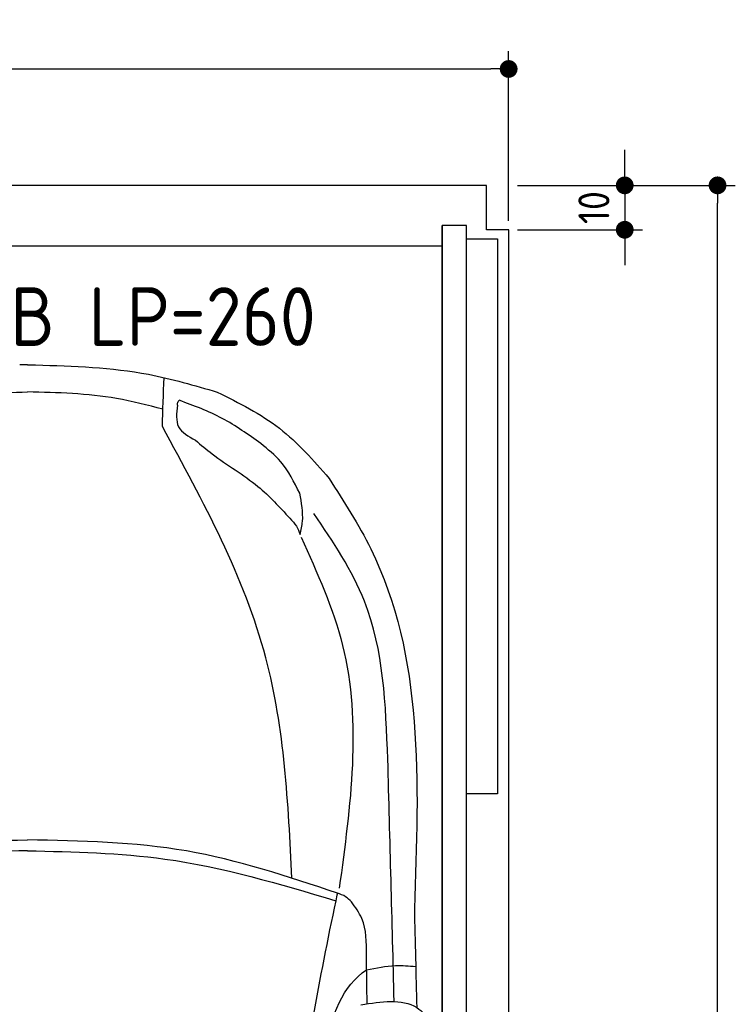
# Model space of a CAD drawing. Header units: millimetres. Extents: x -44 to 3387, y -1049 to 5649.
# Tile 4 of 4: x 1775 to 3387, y 3432 to 5649. Entities that reach past the tile are written whole.
import ezdxf

# ---------------------------------------------------------------- set-up
doc = ezdxf.new("R2010")
doc.units = ezdxf.units.MM
for name, color, linetype in [('4', 3, 'Continuous'), ('5', 3, 'Continuous'), ('car', 1, 'Continuous')]:
    doc.layers.add(name, color=color, linetype=linetype)
doc.styles.get("Standard").update_dxf_attribs({"font": 'ISOCP.SHX'})
doc.dimstyles.new('GEN-ISO', dxfattribs={"dimscale": 20, "dimtxt": 3.5, "dimasz": 2, "dimexe": 2, "dimexo": 1, "dimgap": 1.5, "dimtad": 1, "dimdec": 1, "dimdsep": 46, "dimtxsty": 'STANDARD', "dimblk": 'PUNKT', "dimcen": 2, "dimclrd": 256, "dimclre": 256, "dimclrt": 2, "dimadec": 0, "dimazin": 0, "dimtp": 0.1, "dimtm": 0.1, "dimtfac": 0.71, "dimtdec": 1, "dimtmove": 2, "dimatfit": 3, "dimldrblk": 'PUNKT', "dimfxl": 1, "dimtolj": 1, "dimarcsym": 0})

# ---------------------------------------------------------------- blocks, each defined once
blk = doc.blocks.new('PUNKT')
at = {"layer": '4', "color": 0, "linetype": 'ByBlock'}
blk.add_line((-0.5, 0), (-1, 0), dxfattribs=at)
at = {"layer": '4', "color": 0, "linetype": 'ByBlock', "const_width": 0.5}
blk.add_lwpolyline([(-0.25, 0, 1), (0.25, 0, 1)], format="xyb", close=True, dxfattribs=at)
blk = doc.blocks.new('*D3')
at = {"layer": '5', "lineweight": -2}
for p, q in [((2896.4, 5275.8), (3387, 5275.8)), ((3347, 15.8), (3347, 5235.8)), ((2846.4, -24.2), (3387, -24.2))]:
    blk.add_line(p, q, dxfattribs=at)
at = {"layer": 'DEFPOINTS', "color": 0}
for p in [(2876.4, 5275.8), (3347, 5275.8), (2826.4, -24.2)]:
    blk.add_point(p, dxfattribs=at)
at = {"layer": '5', "lineweight": -2, "xscale": 40, "yscale": 40, "zscale": 40}
for p, rotation in [((3347, 5275.8), 90), ((3347, -24.2), 270)]:
    blk.add_blockref('PUNKT', p, dxfattribs=dict(at, rotation=rotation))
at = {"layer": '5', "color": 2, "insert": (3282, 2625.8), "char_height": 70, "attachment_point": 5, "rotation": 90}
blk.add_mtext('\\A1;530', dxfattribs=at)
blk = doc.blocks.new('*D7')
at = {"layer": '5', "lineweight": -2}
for p, q in [((-23.6, 5195.8), (-23.6, 5577.8)), ((2876.4, 5195.8), (2876.4, 5577.8)), ((16.4, 5537.8), (2836.4, 5537.8))]:
    blk.add_line(p, q, dxfattribs=at)
at = {"layer": 'DEFPOINTS', "color": 0}
for p in [(2876.4, 5537.8), (-23.6, 5175.8), (2876.4, 5175.8)]:
    blk.add_point(p, dxfattribs=at)
at = {"layer": '5', "lineweight": -2, "xscale": 40, "yscale": 40, "zscale": 40, "rotation": 180}
blk.add_blockref('PUNKT', (-23.6, 5537.8), dxfattribs=at)
at = {"layer": '5', "lineweight": -2, "xscale": 40, "yscale": 40, "zscale": 40}
blk.add_blockref('PUNKT', (2876.4, 5537.8), dxfattribs=at)
at = {"layer": '5', "color": 2, "insert": (1426.4, 5602.8), "char_height": 70, "attachment_point": 5}
blk.add_mtext('290', dxfattribs=at)
blk = doc.blocks.new('*D8')
at = {"layer": '5', "lineweight": -2}
for p, q in [((3137.9, 5315.8), (3137.9, 5355.8)), ((2896.4, 5275.8), (3177.9, 5275.8)), ((3137.9, 5275.8), (3137.9, 5175.8)), ((2896.4, 5175.8), (3177.9, 5175.8)), ((3137.9, 5135.8), (3137.9, 5095.8))]:
    blk.add_line(p, q, dxfattribs=at)
at = {"layer": 'DEFPOINTS', "color": 0}
for p in [(2876.4, 5275.8), (2876.4, 5175.8), (3137.9, 5175.8)]:
    blk.add_point(p, dxfattribs=at)
at = {"layer": '5', "lineweight": -2, "xscale": 40, "yscale": 40, "zscale": 40}
for p, rotation in [((3137.9, 5275.8), 270), ((3137.9, 5175.8), 90)]:
    blk.add_blockref('PUNKT', p, dxfattribs=dict(at, rotation=rotation))
at = {"layer": '5', "color": 2, "insert": (3068.4, 5225.8), "char_height": 70, "attachment_point": 5, "rotation": 90}
blk.add_mtext('\\A1;10', dxfattribs=at)

msp = doc.modelspace()

# ---------------------------------------------------------------- linework, layer by layer
msp.add_line((2726.43, 5139.26), (126.43, 5139.26))
msp.add_lwpolyline([(2876.43, 5175.76), (2826.43, 5175.76), (2826.43, 5275.76), (26.43, 5275.76), (26.43, 5175.76), (-23.57, 5175.76), (-23.57, 1375.76), (26.43, 1375.76), (26.43, -24.24), (2826.43, -24.24), (2826.43, 1375.76), (2876.43, 1375.76)], close=True)
for points in [[(126.43, 5.76), (2726.43, 5.76), (2726.43, 5185.76)], [(2781.43, 5185.76), (2726.43, 5185.76), (2726.43, 5.76), (2753.93, 5.76)], [(2781.43, 225.76), (2781.43, 5185.76)], [(2781.43, 5155.76), (2851.43, 5155.76), (2851.43, 3905.76), (2781.43, 3905.76)]]:
    msp.add_lwpolyline(points)
at = {"layer": 'car'}
for q in [(1774.78, 4871.55), (1810.63, 4871.55)]:
    msp.add_line((1792.71, 4871.9), q, dxfattribs=at)
for points, knots in [([(1810.63, 4871.55), (1896.19, 4868.88), (2035.37, 4864.54), (2168.65, 4825.41), (2219.98, 4810.34)], [0, 0, 0, 0, 255.3446186, 415.3287853, 415.3287853, 415.3287853, 415.3287853]), ([(1487.83, 4771.62), (1522.48, 4780.67), (1622.12, 4806.7), (1725.36, 4809.17), (1792.71, 4810.77)], [0, 0, 0, 0, 107.1604304, 308.2153593, 308.2153593, 308.2153593, 308.2153593]), ([(2097.58, 4771.61), (2062.93, 4780.66), (1963.29, 4806.7), (1860.05, 4809.16), (1792.71, 4810.77)], [0, 0, 0, 0, 107.1604304, 308.2153593, 308.2153593, 308.2153593, 308.2153593]), ([(2219.98, 4810.34), (2268.87, 4786.03), (2365.62, 4737.92), (2436.6, 4656.49), (2471.73, 4616.2)], [0, 0, 0, 0, 162.017862, 320.6852105, 320.6852105, 320.6852105, 320.6852105]), ([(2130.14, 4780.62), (2130.37, 4783.67), (2130.7, 4787.91), (2133.41, 4791.03), (2134.16, 4791.9)], [0, 0, 0, 0, 8.8064606, 12.2062148, 12.2062148, 12.2062148, 12.2062148]), ([(2317.99, 4694.39), (2289.76, 4714.67), (2232.91, 4755.51), (2167.23, 4779.71), (2134.16, 4791.9)], [0, 0, 0, 0, 103.7623244, 208.9412492, 208.9412492, 208.9412492, 208.9412492]), ([(2130.14, 4780.62), (2128.1, 4762.96), (2124.03, 4727.68), (2155.17, 4710.61), (2170.73, 4702.08)], [0, 0, 0, 0, 48.4832555, 96.8863473, 96.8863473, 96.8863473, 96.8863473]), ([(2388.1, 3715.99), (2379.82, 3884.55), (2362.09, 4245.45), (2188.67, 4563.36), (2096.26, 4732.78)], [0, 0, 0, 0, 499.7846063, 1070.0543498, 1070.0543498, 1070.0543498, 1070.0543498]), ([(2170.73, 4702.08), (2183.12, 4691.6), (2227.76, 4653.88), (2308.85, 4607.82), (2360.4, 4551.54), (2383.3, 4526.54)], [0, 0, 0, 0, 48.6760331, 175.256414, 276.4430292, 276.4430292, 276.4430292, 276.4430292]), ([(2405.6, 4582.61), (2393.12, 4607.8), (2371.55, 4651.33), (2333.87, 4681.63), (2317.99, 4694.39)], [0, 0, 0, 0, 83.0373225, 143.509417, 143.509417, 143.509417, 143.509417]), ([(2471.73, 4616.2), (2505.24, 4564.12), (2687.27, 4281.23), (2674.44, 3932.07), (2663.97, 3647.2)], [0, 0, 0, 0, 184.2381467, 1000.6887944, 1000.6887944, 1000.6887944, 1000.6887944]), ([(2406.51, 4490.13), (2408.75, 4499.88), (2415.77, 4530.4), (2409.72, 4561.47), (2405.6, 4582.61)], [0, 0, 0, 0, 29.7987836, 93.2814867, 93.2814867, 93.2814867, 93.2814867]), ([(2383.3, 4526.54), (2388.76, 4520.83), (2398.94, 4510.21), (2404.11, 4496.48), (2406.51, 4490.13)], [0, 0, 0, 0, 23.4297378, 43.57791, 43.57791, 43.57791, 43.57791]), ([(2604.11, 3983.77), (2599.51, 4106.83), (2592, 4308.04), (2480.86, 4473.26), (2437.69, 4537.44)], [0, 0, 0, 0, 359.5714781, 587.9451266, 587.9451266, 587.9451266, 587.9451266]), ([(2408.67, 4483.7), (2445.07, 4403.47), (2557.78, 4155.04), (2520.17, 3879.8), (2494.7, 3693.43)], [0, 0, 0, 0, 260.8153839, 807.6577707, 807.6577707, 807.6577707, 807.6577707]), ([(1094.85, 3682.3), (1207.21, 3719.84), (1433.67, 3795.49), (1672.41, 3799.97), (1792.69, 3802.23)], [0, 0, 0, 0, 353.1593885, 711.7469693, 711.7469693, 711.7469693, 711.7469693]), ([(2490.53, 3682.28), (2378.17, 3719.82), (2151.72, 3795.48), (1912.97, 3799.97), (1792.69, 3802.23)], [0, 0, 0, 0, 353.1593885, 711.7469693, 711.7469693, 711.7469693, 711.7469693]), ([(1792.69, 3777.7), (1688.97, 3775.56), (1452.66, 3770.68), (1225.78, 3703.21), (1098.49, 3665.36)], [0, 0, 0, 0, 309.9080612, 706.0341419, 706.0341419, 706.0341419, 706.0341419]), ([(1792.69, 3777.7), (1896.41, 3775.55), (2132.72, 3770.67), (2359.6, 3703.19), (2486.89, 3665.34)], [0, 0, 0, 0, 309.9080612, 706.0341419, 706.0341419, 706.0341419, 706.0341419]), ([(2490.53, 3682.28), (2489.32, 3676.64), (2450.42, 3496.02), (2418.58, 3313.99), (2387.74, 3137.64)], [0, 0, 0, 0, 17.3299427, 554.2607171, 554.2607171, 554.2607171, 554.2607171]), ([(2522.1, 3662.94), (2517.97, 3667.11), (2509.05, 3676.1), (2497, 3680.12), (2490.53, 3682.28)], [0, 0, 0, 0, 17.3560071, 37.4831907, 37.4831907, 37.4831907, 37.4831907]), ([(2555.86, 3542.33), (2556.1, 3571.29), (2556.45, 3615.61), (2530.94, 3650.77), (2522.1, 3662.94)], [0, 0, 0, 0, 83.6327793, 127.948441, 127.948441, 127.948441, 127.948441]), ([(2414.72, 3072.76), (2428.4, 3162.23), (2457.35, 3351.58), (2501.6, 3473.76), (2556.41, 3509.83)], [0, 0, 0, 0, 271.1433691, 573.8124327, 573.8124327, 573.8124327, 573.8124327]), ([(2556.41, 3509.83), (2578.03, 3514.22), (2614.66, 3521.65), (2651.81, 3518.58), (2667.02, 3517.32)], [0, 0, 0, 0, 65.7646495, 111.3530625, 111.3530625, 111.3530625, 111.3530625]), ([(2543.68, 3431.02), (2589.48, 3438.4), (2653.09, 3448.65), (2693.71, 3404.13), (2705.08, 3391.67)], [0, 0, 0, 0, 125.6510702, 174.4800659, 174.4800659, 174.4800659, 174.4800659])]:
    msp.add_open_spline(points, degree=3, knots=knots, dxfattribs=at)
for points in [[(2096.26, 4732.78), (2097.51, 4769.53), (2098.76, 4806.28), (2100.01, 4843.03)], [(2618.39, 3438.44), (2613.95, 3620.21), (2609.03, 3801.99), (2604.11, 3983.77)], [(2663.97, 3647.2), (2665.72, 3573.05), (2667.46, 3498.91), (2669.17, 3424.76)], [(2557.68, 3433.25), (2557.08, 3469.61), (2556.47, 3505.97), (2555.86, 3542.33)]]:
    msp.add_open_spline(points, degree=3, dxfattribs=at)

# ---------------------------------------------------------------- texts
msp.add_text('2042 EB LP=260', height=132).set_placement((1260.79, 4914.44))

# ---------------------------------------------------------------- dimensions: what is measured, and where the dimension line sits
at = {"layer": '5'}
dim = msp.add_linear_dim(base=(2876.43, 5537.81), p1=(-23.57, 5175.76), p2=(2876.43, 5175.76), dimstyle='GEN-ISO', override={"dimlfac": 0.1, "dimtolj": 0}, dxfattribs=at)
dim.commit()
dim.dimension.update_dxf_attribs({"geometry": '*D7', "text_midpoint": (1426.43, 5602.82)})
dim = msp.add_linear_dim(base=(3137.93, 5175.76), p1=(2876.43, 5275.76), p2=(2876.43, 5175.76), angle=90, dimstyle='GEN-ISO', override={"dimlfac": 0.1}, dxfattribs=at)
dim.commit()
dim.dimension.update_dxf_attribs({"geometry": '*D8', "text_midpoint": (3068.37, 5225.76), "dimtype": 160})
dim = msp.add_linear_dim(base=(3347.03, 5275.76), p1=(2826.43, -24.24), p2=(2876.43, 5275.76), angle=270, dimstyle='GEN-ISO', override={"dimlfac": 0.1}, dxfattribs=at)
dim.commit()
dim.dimension.update_dxf_attribs({"geometry": '*D3', "text_midpoint": (3282.03, 2625.76)})

doc.saveas('drawing.dxf')
